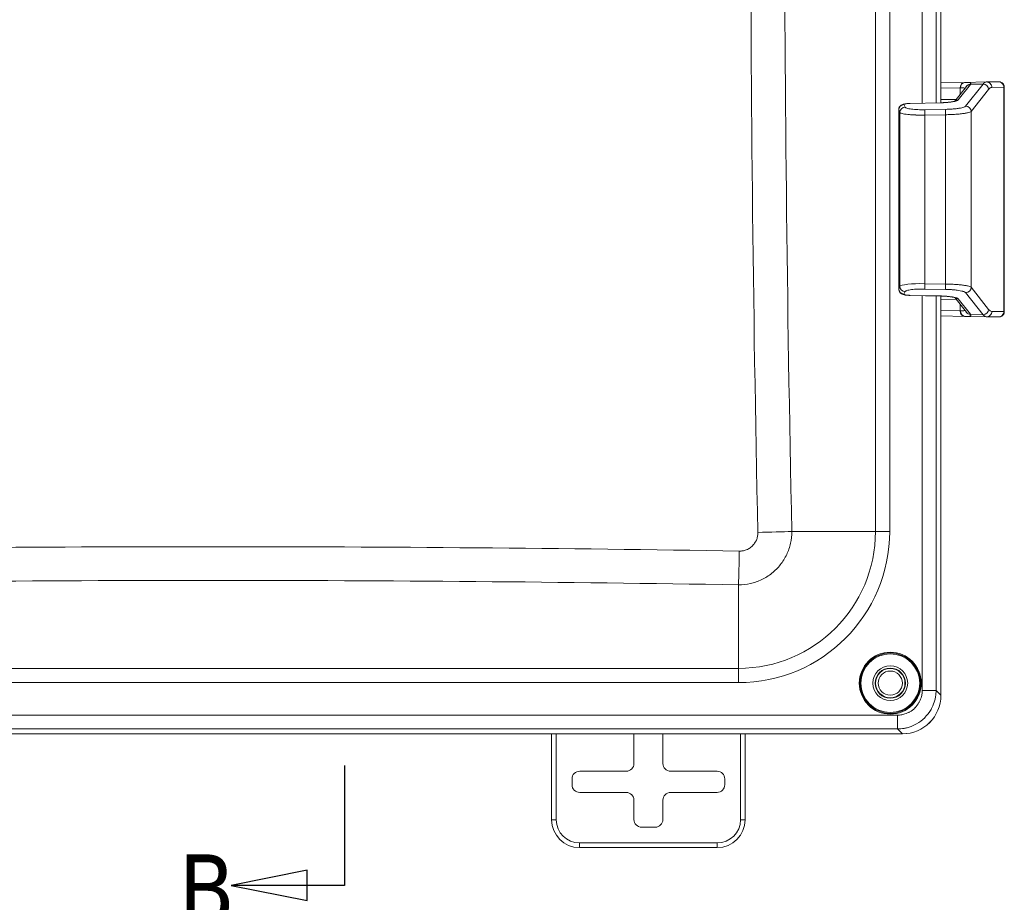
# Model space of a CAD drawing. Header units: inches. Extents: x 0.3 to 84.8, y 1.5 to 53.5.
# Tile 36 of 107: x 32.4 to 38.8, y 19.6 to 25.3. Entities that reach past the tile are written whole.
import ezdxf

# ---------------------------------------------------------------- set-up
doc = ezdxf.new("R2010")
doc.units = ezdxf.units.IN
doc.header["$LTSCALE"] = 2.5
doc.header["$MEASUREMENT"] = 0
doc.linetypes.add('DOUBLE_DASH_CHAIN', pattern=[1.2403, 0.6614, -0.0827, 0.1654, -0.0827, 0.1654, -0.0827])
for name, color, linetype, lineweight in [('Section Line (ANSI)', 7, 'DOUBLE_DASH_CHAIN', 25), ('Visible (ANSI)', 7, 'Continuous', 18), ('Visible Narrow (ANSI)', 7, 'Continuous', 5)]:
    doc.layers.add(name, color=color, linetype=linetype, lineweight=lineweight)
doc.styles.add('Label Text (ANSI)', font='tahoma.ttf')

# ---------------------------------------------------------------- blocks, each defined once
blk = doc.blocks.new('2dTransSection0')
at = {"layer": 'Section Line (ANSI)', "linetype": 'Continuous'}
for p, q in [((13.8149, 8.1798), (13.8148, 7.8701)), ((13.7183, 7.9095), (13.5214, 7.8702)), ((13.7182, 7.8307), (13.7183, 7.9095)), ((13.7182, 7.8701), (13.5214, 7.8702)), ((13.5214, 7.8702), (13.7182, 7.8307)), ((13.8148, 7.8701), (13.7182, 7.8701))]:
    blk.add_line(p, q, dxfattribs=at)
at = {"layer": 'Section Line (ANSI)', "linetype": 'Continuous', "flags": 128}
blk.add_lwpolyline([(13.7183, 7.9095), (13.5214, 7.8702), (13.7182, 7.8307), (13.7183, 7.9095)], dxfattribs=at)
at = {"layer": 'Section Line (ANSI)'}
blk.add_solid([(13.7183, 7.9095), (13.5214, 7.8702), (13.7182, 7.8307), (13.7183, 7.9095)], dxfattribs=at)
at = {"layer": 'Section Line (ANSI)', "insert": (13.3859, 7.7701), "char_height": 0.18, "attachment_point": 7, "style": 'Label Text (ANSI)'}
blk.add_mtext('B', dxfattribs=at)

msp = doc.modelspace()

# ---------------------------------------------------------------- linework, layer by layer
at = {"layer": 'Visible (ANSI)'}
for p, q in [((38.3895, 25.7055), (38.3895, 24.7312)), ((38.3897, 24.7312), (38.3897, 25.7058)), ((38.5426, 24.8628), (38.3897, 24.86)), ((38.4787, 24.7414), (38.5538, 24.8362)), ((38.546, 24.8628), (38.5462, 24.8628)), ((38.5462, 24.8628), (38.6826, 24.8652)), ((38.5462, 24.8628), (38.5462, 24.8628)), ((38.7611, 24.8664), (38.6827, 24.8652)), ((38.7989, 24.6976), (38.7989, 24.8314)), ((38.1165, 23.5288), (38.1165, 24.6848)), ((38.1907, 24.7271), (38.3876, 24.7312)), ((38.7989, 24.6772), (38.7989, 23.5364)), ((38.3876, 23.4824), (38.1907, 23.4865)), ((38.3895, 23.4824), (38.3895, 20.9034)), ((38.3897, 20.9034), (38.3897, 23.4824)), ((38.5538, 23.3775), (38.4787, 23.4722)), ((38.7989, 23.3822), (38.7989, 23.5161)), ((38.3897, 23.3536), (38.5426, 23.3509)), ((38.5462, 23.3508), (38.546, 23.3508)), ((38.5462, 23.3508), (38.5462, 23.3508)), ((38.5462, 23.3508), (38.6826, 23.3484)), ((38.6827, 23.3484), (38.7611, 23.3472)), ((29.2338, 20.6543), (38.1407, 20.6543)), ((38.1404, 20.6543), (29.234, 20.6543)), ((35.8747, 20.0993), (35.8747, 20.6543)), ((36.4063, 20.6543), (36.4063, 20.4628)), ((36.5932, 20.4628), (36.5932, 20.6543)), ((37.1247, 20.6543), (37.1247, 20.0993)), ((36.0063, 20.3628), (36.0063, 20.3258)), ((36.3563, 20.4128), (36.0563, 20.4128)), ((36.9432, 20.4128), (36.6432, 20.4128)), ((36.9932, 20.3258), (36.9932, 20.3628)), ((36.0563, 20.2759), (36.3563, 20.2759)), ((36.6432, 20.2759), (36.9432, 20.2759)), ((36.4063, 20.2259), (36.4063, 20.1008)), ((36.5932, 20.1008), (36.5932, 20.2259)), ((36.4563, 20.0509), (36.5432, 20.0509)), ((36.9447, 19.9193), (36.0547, 19.9193))]:
    msp.add_line(p, q, dxfattribs=at)
for centre, radius in [((38.0622, 20.9816), 0.195), ((38.0622, 20.9816), 0.1125), ((38.0622, 20.9816), 0.0975), ((38.0622, 20.9818), 0.095), ((38.0622, 20.9818), 0.0781)]:
    msp.add_circle(centre, radius, dxfattribs=at)
for centre, start, end in [((36.0547, 20.0993), 180, 270), ((36.9447, 20.0993), 270, 0)]:
    msp.add_arc(centre, 0.18, start, end, dxfattribs=at)
for centre, major_axis, ratio, start_param, end_param in [((38.327, 24.859), (0.2557, 0.0045), 0.00029, 5.715301, 5.740518), ((38.5466, 24.8278), (-0.0006, 0.035), 0.856268, 6.283082, 6.283145), ((38.6829, 23.8448), (0, 1.0204), 0.125964, 0.001901, 0.002192), ((38.6833, 24.8302), (-0.0005, 0.035), 0.991533, 0, 0.002253), ((38.327, 23.3546), (-0.2557, 0.0045), 0.000291, 3.684258, 3.709475), ((38.5466, 23.3858), (-0.0006, -0.035), 0.856268, 0.000008, 0.000072), ((38.6829, 24.3689), (0, -1.0204), 0.125964, 6.280993, 6.281284), ((38.6833, 23.3834), (-0.0005, -0.035), 0.991533, 6.280933, 6.283185), ((38.1385, 20.9053), (0.1781, -0.1781), 0.992433, 5.501585, 7.064785), ((38.1388, 20.9053), (0.1781, -0.1781), 0.992433, 5.501585, 7.064785), ((36.3563, 20.4628), (0.0354, -0.0354), 0.999695, 5.497939, 7.068431), ((36.6432, 20.4628), (-0.0354, -0.0354), 0.999695, 5.497939, 7.068431), ((36.0563, 20.3628), (-0.0354, 0.0354), 0.999695, 5.497939, 7.068431), ((36.9432, 20.3628), (0.0354, 0.0354), 0.999695, 5.497939, 7.068431), ((36.0563, 20.3259), (-0.0354, -0.0354), 0.999695, 5.497939, 7.068431), ((36.9432, 20.3259), (0.0354, -0.0354), 0.999695, 5.497939, 7.068431), ((36.3563, 20.2258), (0.0354, 0.0354), 0.999695, 5.497939, 7.068431), ((36.6432, 20.2258), (-0.0354, 0.0354), 0.999695, 5.497939, 7.068431), ((36.4563, 20.1009), (-0.0354, -0.0354), 0.999695, 5.497939, 7.068431), ((36.5432, 20.1009), (0.0354, -0.0354), 0.999695, 5.497939, 7.068431)]:
    msp.add_ellipse(centre, major_axis=major_axis, ratio=ratio, start_param=start_param, end_param=end_param, dxfattribs=at)
for points, knots in [([(38.7611, 24.8664), (38.7619, 24.8664), (38.7626, 24.8664), (38.7633, 24.8664), (38.7634, 24.8664), (38.7638, 24.8664), (38.7639, 24.8664), (38.7643, 24.8664), (38.7645, 24.8664), (38.7649, 24.8664), (38.765, 24.8664), (38.7655, 24.8664), (38.7659, 24.8664), (38.7677, 24.8663), (38.7693, 24.8661), (38.7723, 24.8654), (38.7738, 24.865), (38.7787, 24.8634), (38.782, 24.8616), (38.7879, 24.8572), (38.7905, 24.8545), (38.7948, 24.8484), (38.7964, 24.845), (38.7984, 24.8382), (38.7989, 24.8348), (38.7989, 24.8314)], [0, 0, 0, 0, 0.0516835, 0.0516835, 0.0747874, 0.0747874, 0.0834651, 0.0834651, 0.0874275, 0.0874275, 0.088894, 0.088894, 0.0918651, 0.0918651, 0.1037655, 0.1037655, 0.1154432, 0.1154432, 0.1431125, 0.1431125, 0.1714113, 0.1714113, 0.1997381, 0.1997381, 0.22532, 0.22532, 0.22532, 0.22532]), ([(38.1165, 24.6848), (38.1165, 24.6888), (38.1172, 24.6928), (38.1197, 24.7002), (38.1216, 24.7037), (38.1262, 24.7098), (38.129, 24.7125), (38.1347, 24.7167), (38.1377, 24.7183), (38.1439, 24.7209), (38.1471, 24.7219), (38.1564, 24.7242), (38.1632, 24.7252), (38.177, 24.7266), (38.1839, 24.727), (38.1907, 24.7271)], [0, 0, 0, 0, 0.0306332, 0.0306332, 0.0607508, 0.0607508, 0.0910452, 0.0910452, 0.1205821, 0.1205821, 0.154073, 0.154073, 0.2156616, 0.2156616, 0.2678153, 0.2678153, 0.2678153, 0.2678153]), ([(38.3876, 24.7312), (38.3988, 24.7314), (38.41, 24.7319), (38.4308, 24.7334), (38.4407, 24.7344), (38.4577, 24.7367), (38.4652, 24.738), (38.4734, 24.7399), (38.4756, 24.7405), (38.4789, 24.7414), (38.48, 24.7418), (38.4813, 24.7423), (38.4816, 24.7424), (38.4816, 24.7424)], [0, 0, 0, 0, 0.0846797, 0.0846797, 0.1677154, 0.1677154, 0.2488706, 0.2488706, 0.2853429, 0.2853429, 0.3161139, 0.3161139, 0.3387524, 0.3387524, 0.3387524, 0.3387524]), ([(38.1907, 23.4865), (38.1852, 23.4866), (38.1796, 23.4869), (38.1691, 23.4878), (38.164, 23.4883), (38.1542, 23.49), (38.1494, 23.491), (38.1415, 23.4937), (38.1382, 23.4951), (38.1329, 23.4983), (38.1308, 23.4997), (38.1261, 23.5039), (38.1236, 23.5069), (38.1197, 23.5135), (38.1182, 23.5172), (38.1168, 23.5235), (38.1165, 23.5262), (38.1165, 23.5288)], [0, 0, 0, 0, 0.0423013, 0.0423013, 0.0845881, 0.0845881, 0.1334664, 0.1334664, 0.1666145, 0.1666145, 0.1875467, 0.1875467, 0.2178544, 0.2178544, 0.2476785, 0.2476785, 0.2681515, 0.2681515, 0.2681515, 0.2681515]), ([(38.4816, 23.4712), (38.4816, 23.4712), (38.4814, 23.4713), (38.4808, 23.4715), (38.4797, 23.4719), (38.4764, 23.473), (38.4736, 23.4737), (38.466, 23.4754), (38.4607, 23.4764), (38.4477, 23.4783), (38.4395, 23.4793), (38.4214, 23.481), (38.411, 23.4816), (38.3963, 23.4822), (38.392, 23.4824), (38.3876, 23.4824)], [0.0641646, 0.0641646, 0.0641646, 0.0641646, 0.0777132, 0.0777132, 0.1106559, 0.1106559, 0.156513, 0.156513, 0.21705, 0.21705, 0.2901323, 0.2901323, 0.3702112, 0.3702112, 0.4032292, 0.4032292, 0.4032292, 0.4032292]), ([(38.7989, 23.3822), (38.7989, 23.3784), (38.7983, 23.3746), (38.7959, 23.3675), (38.7941, 23.3641), (38.7897, 23.3582), (38.7869, 23.3556), (38.7808, 23.3513), (38.7774, 23.3497), (38.772, 23.3481), (38.7702, 23.3477), (38.7677, 23.3474), (38.7669, 23.3473), (38.766, 23.3473), (38.7657, 23.3472), (38.7653, 23.3472), (38.7652, 23.3472), (38.7648, 23.3472), (38.7647, 23.3472), (38.7644, 23.3472), (38.7643, 23.3472), (38.7641, 23.3472), (38.764, 23.3472), (38.7638, 23.3472), (38.7637, 23.3472), (38.7634, 23.3472), (38.7632, 23.3472), (38.7625, 23.3472), (38.7619, 23.3472), (38.7611, 23.3472)], [0, 0, 0, 0, 0.0287608, 0.0287608, 0.0570723, 0.0570723, 0.0853997, 0.0853997, 0.1137254, 0.1137254, 0.1277067, 0.1277067, 0.1334782, 0.1334782, 0.1354224, 0.1354224, 0.1369378, 0.1369378, 0.1390515, 0.1390515, 0.1411818, 0.1411818, 0.1446876, 0.1446876, 0.1527012, 0.1527012, 0.1767097, 0.1767097, 0.2253251, 0.2253251, 0.2253251, 0.2253251])]:
    msp.add_open_spline(points, degree=3, knots=knots, dxfattribs=at)
for points in [[(38.7989, 24.6976), (38.7989, 24.6975), (38.7989, 24.6975), (38.7989, 24.6974)], [(38.7989, 24.6974), (38.7989, 24.6909), (38.7989, 24.684), (38.7989, 24.6772)], [(38.7989, 23.5364), (38.7989, 23.5296), (38.7989, 23.5227), (38.7989, 23.5162)], [(38.7989, 23.5162), (38.7989, 23.5162), (38.7989, 23.5161), (38.7989, 23.5161)]]:
    msp.add_open_spline(points, degree=3, dxfattribs=at)
at = {"layer": 'Visible Narrow (ANSI)'}
for p, q in [((37.9667, 21.9621), (37.9667, 30.7511)), ((38.0586, 21.9621), (38.0586, 30.7511)), ((38.2685, 27.9849), (38.2685, 24.7287)), ((38.3582, 27.983), (38.3582, 24.7306)), ((38.5137, 24.8278), (38.3897, 24.8255)), ((38.5016, 24.7493), (38.5805, 24.849)), ((38.5137, 24.8278), (38.5137, 24.7856)), ((38.6621, 24.8518), (38.5493, 24.7093)), ((38.5815, 24.8504), (38.6621, 24.8518)), ((38.6975, 24.8172), (38.5847, 24.6748)), ((38.7963, 24.8314), (38.718, 24.8302)), ((38.7963, 23.3822), (38.7963, 24.8314)), ((38.4866, 24.7514), (38.3897, 24.7531)), ((38.1167, 23.5293), (38.1167, 24.6844)), ((38.1237, 24.6684), (38.1167, 24.6844)), ((38.1579, 24.703), (38.1509, 24.7189)), ((38.1908, 24.7267), (38.3877, 24.7307)), ((38.4182, 24.6883), (38.2854, 24.6859)), ((38.1237, 23.5452), (38.1237, 24.6684)), ((38.4183, 24.6537), (38.2855, 24.6514)), ((38.2855, 23.5623), (38.2855, 24.6514)), ((38.4183, 23.5599), (38.4183, 24.6537)), ((38.5847, 23.5388), (38.5847, 24.6748)), ((38.7989, 24.6772), (38.7989, 24.6772)), ((38.7989, 24.6772), (38.7989, 23.5364)), ((38.1167, 23.5293), (38.1237, 23.5452)), ((38.2855, 23.5623), (38.4183, 23.5599)), ((38.5847, 23.5388), (38.6975, 23.3964)), ((38.1509, 23.4947), (38.1579, 23.5107)), ((38.3877, 23.4829), (38.1908, 23.4869)), ((38.2685, 23.4849), (38.2685, 20.9347)), ((38.2854, 23.5277), (38.4182, 23.5254)), ((38.3582, 23.483), (38.3582, 20.9347)), ((38.5493, 23.5043), (38.6621, 23.3619)), ((38.3897, 23.4605), (38.4866, 23.4623)), ((38.5805, 23.3647), (38.5016, 23.4643)), ((38.5137, 23.4281), (38.5137, 23.3859)), ((38.3897, 23.3881), (38.5137, 23.3859)), ((38.6621, 23.3619), (38.5815, 23.3633)), ((38.718, 23.3834), (38.7963, 23.3822)), ((37.9667, 21.9621), (37.4264, 21.9621)), ((38.0586, 21.9621), (37.9667, 21.9621)), ((37.0817, 21.0772), (37.0817, 21.6168)), ((30.2927, 21.0772), (37.0817, 21.0772)), ((37.0817, 20.9852), (37.0817, 21.0772)), ((30.2927, 20.9852), (37.0817, 20.9852)), ((38.2685, 20.9347), (38.3582, 20.9347)), ((38.3582, 20.9347), (38.3895, 20.9034)), ((38.1091, 20.7753), (29.2653, 20.7753)), ((38.1091, 20.7753), (38.1091, 20.6856)), ((38.1091, 20.6856), (29.2653, 20.6856)), ((38.1091, 20.6856), (38.1404, 20.6543)), ((35.9047, 20.0993), (35.9047, 20.6543)), ((37.0947, 20.6543), (37.0947, 20.0993)), ((35.9047, 20.0993), (35.8747, 20.0993)), ((37.0947, 20.0993), (37.1247, 20.0993)), ((36.0547, 19.9493), (36.0547, 19.9193)), ((36.9447, 19.9493), (36.0547, 19.9493)), ((36.9447, 19.9493), (36.9447, 19.9193))]:
    msp.add_line(p, q, dxfattribs=at)
for radius in [0.2, 0.19]:
    msp.add_circle((38.0622, 20.9816), radius, dxfattribs=at)
for centre, radius, start, end in [((37.0817, 21.9621), 0.9768, 270, 0), ((37.0817, 21.9621), 0.8849, 270, 0), ((36.0547, 20.0993), 0.15, 180, 270), ((36.9447, 20.0993), 0.15, 270, 0)]:
    msp.add_arc(centre, radius, start, end, dxfattribs=at)
for centre, major_axis, ratio, start_param, end_param in [((139.6844, 26.3566), (0, -144.9919), 0.707107, 4.682029, 4.742749), ((139.7476, 26.3566), (0, -144.7708), 0.707107, 4.682029, 4.742749), ((38.5432, 24.8278), (-0.0006, 0.035), 0.842979, 0, 1.555699), ((38.3562, 24.8246), (-0.1918, -0.0039), 0.00035, 2.534621, 2.561999), ((38.5466, 24.8278), (-0.0006, 0.035), 0.856268, 0, 1.555438), ((38.5822, 24.8158), (-0.0301, 0.0178), 0.982223, 5.257539, 6.224045), ((38.5812, 24.8144), (-0.0274, 0.0217), 0.978476, 5.392025, 6.283185), ((38.3199, 24.8492), (0.2628, 0.0054), 0.160506, 6.151401, 6.184403), ((38.6829, 23.8448), (0, 1.0204), 0.125964, 0.002192, 0.162469), ((38.6628, 24.8172), (-0.0274, 0.0217), 0.978476, 3.822094, 5.392025), ((38.6833, 24.8302), (-0.0005, 0.035), 0.991533, 4.6973, 6.283185), ((38.7182, 23.8443), (0, 0.9859), 0.129837, 0.001971, 0.162468), ((38.7616, 24.8314), (-0.0005, 0.035), 0.991533, 4.6973, 6.283185), ((38.4864, 24.8266), (-0.3125, -0.0048), 0.00026, 3.141589, 3.271794), ((38.5023, 24.7148), (-0.0274, 0.0217), 0.978476, 5.392025, 6.061965), ((38.1516, 24.6844), (0.0321, 0.014), 0.984863, 1.183666, 2.723034), ((38.1586, 24.6684), (0.0321, 0.014), 0.984863, 1.183652, 2.723041), ((38.1915, 24.6922), (-0.0007, 0.035), 0.000695, 6.121982, 6.283176), ((38.2861, 24.6514), (-0.0006, 0.035), 0.016755, 0.161235, 1.570501), ((38.3884, 24.6962), (-0.0007, 0.035), 0.000694, 6.122009, 6.283154), ((38.4189, 24.6537), (-0.0006, 0.035), 0.016755, 0.161226, 1.5705), ((38.55, 24.6748), (-0.0274, 0.0217), 0.978476, 3.822095, 5.392014), ((38.2883, 23.5411), (-0.165, 0.0027), 0.128113, 4.731244, 6.214772), ((38.1586, 23.5452), (0.0321, -0.014), 0.984863, 3.560145, 5.099524), ((38.2861, 23.5623), (-0.0006, -0.035), 0.016755, 4.712685, 6.121959), ((38.4189, 23.5599), (-0.0006, -0.035), 0.016755, 4.712683, 6.121945), ((38.55, 23.5388), (-0.0274, -0.0217), 0.978476, 0.89116, 2.461091), ((38.7639, 23.5364), (0.035, 0), 0.00001, 6.273449, 6.283093), ((38.1516, 23.5293), (0.0321, -0.014), 0.984863, 3.560145, 5.099533), ((38.1915, 23.5215), (-0.0007, -0.035), 0.000694, 0.000002, 0.161197), ((38.3884, 23.5174), (-0.0007, -0.035), 0.000695, 0.000005, 0.161208), ((38.5023, 23.4988), (-0.0274, -0.0217), 0.978476, 0.221348, 0.891188), ((38.5432, 23.3859), (-0.0006, -0.035), 0.842979, 4.727486, 6.283185), ((38.3562, 23.389), (0.1918, -0.0039), 0.00035, 0.579595, 0.606973), ((38.5466, 23.3858), (-0.0006, -0.035), 0.856268, 4.727749, 6.283195), ((38.5822, 23.3978), (-0.0301, -0.0178), 0.982223, 0.059199, 1.025629), ((38.5812, 23.3992), (-0.0274, -0.0217), 0.978476, 0, 0.89116), ((38.3199, 23.3644), (0.2627, -0.0054), 0.160505, 0.098783, 0.131784), ((38.6628, 23.3964), (-0.0274, -0.0217), 0.978476, 0.89116, 2.461091), ((38.6829, 24.3689), (0, -1.0204), 0.125964, 6.120716, 6.280993), ((38.6833, 23.3834), (-0.0005, -0.035), 0.991533, 0, 1.585885), ((38.7182, 24.3693), (0, -0.9859), 0.129837, 6.120717, 6.281215), ((38.7616, 23.3822), (-0.0005, -0.035), 0.991533, 0.000008, 1.585885), ((37.2016, 21.9621), (-0.3179, -0.0068), 0.021464, 1.587221, 2.355967), ((33.6872, -80.1414), (-144.2561, 0), 0.707107, 4.68882, 4.735958), ((37.0817, 21.8417), (0.0053, 0.318), 0.016664, 3.92713, 4.69098), ((33.6872, -80.2038), (-144.0361, 0), 0.707107, 4.68882, 4.735958)]:
    msp.add_ellipse(centre, major_axis=major_axis, ratio=ratio, start_param=start_param, end_param=end_param, dxfattribs=at)
for points, knots in [([(38.5447, 24.8247), (38.5442, 24.825), (38.5436, 24.8252), (38.5403, 24.8264), (38.5367, 24.8271), (38.5279, 24.8279), (38.5227, 24.8279), (38.5167, 24.8278)], [0.4368971, 0.4368971, 0.4368971, 0.4368971, 0.5, 0.5, 0.75, 0.75, 1, 1, 1, 1]), ([(38.5815, 24.8504), (38.5827, 24.8525), (38.583, 24.8544), (38.5823, 24.8561), (38.5823, 24.8562), (38.5814, 24.858), (38.5794, 24.8593), (38.5764, 24.8603), (38.5764, 24.8604), (38.5733, 24.8614), (38.5692, 24.8621), (38.5639, 24.8625), (38.5636, 24.8625), (38.5584, 24.8628), (38.5527, 24.8629), (38.5462, 24.8628)], [0, 0, 0, 0, 0.2296129, 0.2296129, 0.25, 0.25, 0.4972341, 0.4972341, 0.5, 0.5, 0.75, 0.75, 0.7648042, 0.7648042, 0.9979508, 0.9979508, 0.9979508, 0.9979508]), ([(38.1509, 24.7189), (38.1507, 24.7193), (38.1508, 24.7198), (38.1511, 24.7202), (38.1511, 24.7203), (38.1512, 24.7203), (38.1513, 24.7204), (38.1518, 24.7209), (38.1525, 24.7214), (38.1535, 24.7218), (38.1537, 24.7219), (38.1538, 24.7219), (38.1539, 24.722), (38.1551, 24.7224), (38.1566, 24.7229), (38.1583, 24.7233), (38.1602, 24.7238), (38.1625, 24.7242), (38.1649, 24.7246), (38.1673, 24.725), (38.1699, 24.7253), (38.1727, 24.7256), (38.173, 24.7257), (38.1733, 24.7257), (38.1736, 24.7257), (38.1762, 24.726), (38.1788, 24.7262), (38.1815, 24.7263), (38.182, 24.7264), (38.1826, 24.7264), (38.1831, 24.7264), (38.1856, 24.7265), (38.1882, 24.7266), (38.1908, 24.7267)], [0, 0, 0, 0, 0.1174113, 0.1174113, 0.1174113, 0.1428572, 0.1428572, 0.1428572, 0.2707466, 0.2707466, 0.2707466, 0.2857143, 0.2857143, 0.2857143, 0.423768, 0.423768, 0.423768, 0.5714286, 0.5714286, 0.5714286, 0.7142857, 0.7142857, 0.7142857, 0.7298272, 0.7298272, 0.7298272, 0.8571429, 0.8571429, 0.8571429, 0.8830933, 0.8830933, 0.8830933, 1, 1, 1, 1]), ([(38.2854, 24.6859), (38.2785, 24.6858), (38.2717, 24.6858), (38.2648, 24.6858), (38.264, 24.6858), (38.2631, 24.6858), (38.2622, 24.6858), (38.2551, 24.6859), (38.248, 24.6861), (38.2411, 24.6864), (38.2405, 24.6864), (38.24, 24.6864), (38.2394, 24.6865), (38.2322, 24.6868), (38.2253, 24.6872), (38.2187, 24.6878), (38.2184, 24.6878), (38.2182, 24.6878), (38.2179, 24.6878), (38.2111, 24.6884), (38.2046, 24.6891), (38.1987, 24.6898), (38.1928, 24.6906), (38.1874, 24.6915), (38.1826, 24.6925), (38.1824, 24.6925), (38.1822, 24.6926), (38.182, 24.6926), (38.1775, 24.6935), (38.1735, 24.6945), (38.1702, 24.6956), (38.1699, 24.6957), (38.1696, 24.6958), (38.1694, 24.6959), (38.1663, 24.6969), (38.1637, 24.698), (38.1618, 24.6991), (38.1616, 24.6993), (38.1614, 24.6994), (38.1611, 24.6996), (38.1595, 24.7007), (38.1584, 24.7018), (38.1579, 24.703)], [0, 0, 0, 0, 0.110921, 0.110921, 0.110921, 0.125, 0.125, 0.125, 0.240783, 0.240783, 0.240783, 0.25, 0.25, 0.25, 0.370537, 0.370537, 0.370537, 0.375, 0.375, 0.375, 0.5, 0.5, 0.5, 0.625, 0.625, 0.625, 0.630058, 0.630058, 0.630058, 0.75, 0.75, 0.75, 0.759816, 0.759816, 0.759816, 0.875, 0.875, 0.875, 0.889668, 0.889668, 0.889668, 1, 1, 1, 1]), ([(38.5493, 24.7093), (38.5482, 24.708), (38.5464, 24.7066), (38.5438, 24.7053), (38.5435, 24.7052), (38.5433, 24.705), (38.543, 24.7049), (38.5401, 24.7035), (38.5364, 24.7022), (38.532, 24.7009), (38.5318, 24.7008), (38.5316, 24.7008), (38.5313, 24.7007), (38.5266, 24.6993), (38.5212, 24.6981), (38.515, 24.6969), (38.5088, 24.6957), (38.5018, 24.6946), (38.4943, 24.6936), (38.4941, 24.6935), (38.4939, 24.6935), (38.4937, 24.6935), (38.4864, 24.6925), (38.4786, 24.6917), (38.4705, 24.691), (38.47, 24.6909), (38.4694, 24.6909), (38.4689, 24.6908), (38.4611, 24.6901), (38.4529, 24.6896), (38.4448, 24.6892), (38.4439, 24.6891), (38.4429, 24.6891), (38.442, 24.689), (38.4342, 24.6887), (38.4263, 24.6884), (38.4182, 24.6883)], [0, 0, 0, 0, 0.130193, 0.130193, 0.130193, 0.142857, 0.142857, 0.142857, 0.278594, 0.278594, 0.278594, 0.285714, 0.285714, 0.285714, 0.426899, 0.426899, 0.426899, 0.571429, 0.571429, 0.571429, 0.575208, 0.575208, 0.575208, 0.714286, 0.714286, 0.714286, 0.723511, 0.723511, 0.723511, 0.857143, 0.857143, 0.857143, 0.871937, 0.871937, 0.871937, 1, 1, 1, 1]), ([(38.7989, 24.6974), (38.7989, 24.6964), (38.7989, 24.6953), (38.7989, 24.6914), (38.7989, 24.6884), (38.7989, 24.6827), (38.7989, 24.68), (38.7989, 24.6772)], [0.8017612, 0.8017612, 0.8017612, 0.8017612, 0.8333335, 0.8333335, 0.9197563, 0.9197563, 1, 1, 1, 1]), ([(38.2855, 24.6514), (38.2768, 24.6513), (38.2681, 24.6512), (38.2583, 24.6513), (38.2572, 24.6513), (38.247, 24.6514), (38.238, 24.6516), (38.2286, 24.6519), (38.2278, 24.6519), (38.218, 24.6523), (38.2092, 24.6527), (38.2005, 24.6532), (38.2002, 24.6533), (38.1912, 24.6538), (38.183, 24.6545), (38.168, 24.6561), (38.1612, 24.657), (38.1548, 24.658), (38.1546, 24.658), (38.1486, 24.659), (38.1435, 24.66), (38.1389, 24.6612), (38.1386, 24.6612), (38.1343, 24.6624), (38.1311, 24.6635), (38.1284, 24.6647), (38.1281, 24.6649), (38.1257, 24.6661), (38.1243, 24.6673), (38.1237, 24.6684)], [0, 0, 0, 0, 0.1107836, 0.1107836, 0.125, 0.125, 0.2406334, 0.2406334, 0.25, 0.25, 0.3704665, 0.3704665, 0.375, 0.375, 0.5, 0.5, 0.625, 0.625, 0.6301363, 0.6301363, 0.75, 0.75, 0.7599749, 0.7599749, 0.875, 0.875, 0.8898125, 0.8898125, 1, 1, 1, 1]), ([(38.5847, 24.6748), (38.5832, 24.6733), (38.5778, 24.6703), (38.5629, 24.6661), (38.5418, 24.6622), (38.5155, 24.6589), (38.4852, 24.6563), (38.4523, 24.6545), (38.4296, 24.6539), (38.4183, 24.6537)], [0, 0, 0, 0, 0.1428571, 0.2857143, 0.4285714, 0.5714286, 0.7142857, 0.8571429, 1, 1, 1, 1]), ([(38.7989, 23.5364), (38.7989, 23.5306), (38.7989, 23.525), (38.7989, 23.5183), (38.7989, 23.5173), (38.7989, 23.5162)], [0, 0, 0, 0, 0.1666667, 0.1666667, 0.1982336, 0.1982336, 0.1982336, 0.1982336]), ([(38.1908, 23.4869), (38.1882, 23.487), (38.1856, 23.4871), (38.1831, 23.4872), (38.1826, 23.4872), (38.182, 23.4873), (38.1815, 23.4873), (38.1788, 23.4875), (38.1762, 23.4877), (38.1736, 23.4879), (38.1733, 23.4879), (38.173, 23.488), (38.1727, 23.488), (38.17, 23.4883), (38.1675, 23.4886), (38.1652, 23.489), (38.1627, 23.4894), (38.1605, 23.4898), (38.1585, 23.4903), (38.1567, 23.4907), (38.1551, 23.4912), (38.1539, 23.4917), (38.1538, 23.4917), (38.1537, 23.4918), (38.1535, 23.4918), (38.1525, 23.4923), (38.1518, 23.4927), (38.1513, 23.4932), (38.1512, 23.4933), (38.1511, 23.4934), (38.1511, 23.4935), (38.1508, 23.4939), (38.1507, 23.4943), (38.1509, 23.4947)], [0.0000002, 0.0000002, 0.0000002, 0.0000002, 0.1169068, 0.1169068, 0.1169068, 0.1428573, 0.1428573, 0.1428573, 0.2701729, 0.2701729, 0.2701729, 0.2857144, 0.2857144, 0.2857144, 0.4232083, 0.4232083, 0.4232083, 0.5714286, 0.5714286, 0.5714286, 0.7142858, 0.7142858, 0.7142858, 0.7292535, 0.7292535, 0.7292535, 0.8571429, 0.8571429, 0.8571429, 0.8825888, 0.8825888, 0.8825888, 1, 1, 1, 1]), ([(38.1579, 23.5107), (38.1584, 23.5118), (38.1595, 23.513), (38.1611, 23.5141), (38.1614, 23.5142), (38.1616, 23.5143), (38.1618, 23.5145), (38.1637, 23.5156), (38.1663, 23.5167), (38.1694, 23.5178), (38.1696, 23.5178), (38.1699, 23.5179), (38.1702, 23.518), (38.1735, 23.5191), (38.1775, 23.5201), (38.182, 23.521), (38.1822, 23.5211), (38.1824, 23.5211), (38.1826, 23.5212), (38.1874, 23.5221), (38.1928, 23.523), (38.1987, 23.5238), (38.2046, 23.5246), (38.2111, 23.5252), (38.2179, 23.5258), (38.2182, 23.5258), (38.2184, 23.5259), (38.2187, 23.5259), (38.2253, 23.5264), (38.2322, 23.5268), (38.2394, 23.5272), (38.24, 23.5272), (38.2405, 23.5272), (38.2411, 23.5272), (38.248, 23.5275), (38.2551, 23.5277), (38.2622, 23.5278), (38.2631, 23.5278), (38.264, 23.5278), (38.2648, 23.5278), (38.2717, 23.5279), (38.2785, 23.5278), (38.2854, 23.5277)], [0, 0, 0, 0, 0.110332, 0.110332, 0.110332, 0.125, 0.125, 0.125, 0.240184, 0.240184, 0.240184, 0.25, 0.25, 0.25, 0.369942, 0.369942, 0.369942, 0.375, 0.375, 0.375, 0.499706, 0.499706, 0.499706, 0.625, 0.625, 0.625, 0.629463, 0.629463, 0.629463, 0.75, 0.75, 0.75, 0.759217, 0.759217, 0.759217, 0.875, 0.875, 0.875, 0.889079, 0.889079, 0.889079, 1, 1, 1, 1]), ([(38.4182, 23.5254), (38.4263, 23.5252), (38.4342, 23.525), (38.442, 23.5246), (38.4429, 23.5245), (38.4439, 23.5245), (38.4448, 23.5245), (38.4529, 23.524), (38.4611, 23.5235), (38.4689, 23.5228), (38.4694, 23.5228), (38.47, 23.5227), (38.4705, 23.5227), (38.4786, 23.522), (38.4864, 23.5211), (38.4937, 23.5202), (38.4939, 23.5201), (38.4941, 23.5201), (38.4943, 23.5201), (38.5017, 23.5191), (38.5086, 23.518), (38.5148, 23.5168), (38.5211, 23.5156), (38.5266, 23.5143), (38.5313, 23.5129), (38.5316, 23.5129), (38.5318, 23.5128), (38.532, 23.5127), (38.5364, 23.5115), (38.5401, 23.5101), (38.543, 23.5087), (38.5433, 23.5086), (38.5435, 23.5085), (38.5438, 23.5083), (38.5464, 23.507), (38.5482, 23.5057), (38.5493, 23.5043)], [0, 0, 0, 0, 0.1280626, 0.1280626, 0.1280626, 0.1428571, 0.1428571, 0.1428571, 0.2764891, 0.2764891, 0.2764891, 0.2857143, 0.2857143, 0.2857143, 0.4247922, 0.4247922, 0.4247922, 0.4285714, 0.4285714, 0.4285714, 0.5714286, 0.5714286, 0.5714286, 0.7142857, 0.7142857, 0.7142857, 0.7214062, 0.7214062, 0.7214062, 0.8571429, 0.8571429, 0.8571429, 0.8698068, 0.8698068, 0.8698068, 1, 1, 1, 1]), ([(38.5167, 23.3858), (38.5227, 23.3857), (38.5279, 23.3858), (38.5367, 23.3865), (38.5403, 23.3872), (38.5436, 23.3884), (38.5442, 23.3887), (38.5447, 23.3889)], [0, 0, 0, 0, 0.25, 0.25, 0.5, 0.5, 0.5631029, 0.5631029, 0.5631029, 0.5631029]), ([(38.5462, 23.3508), (38.5527, 23.3507), (38.5584, 23.3508), (38.5636, 23.3511), (38.5639, 23.3512), (38.5692, 23.3516), (38.5733, 23.3523), (38.5764, 23.3533), (38.5764, 23.3533), (38.5794, 23.3543), (38.5814, 23.3556), (38.5823, 23.3574), (38.5823, 23.3575), (38.583, 23.3593), (38.5827, 23.3611), (38.5815, 23.3633)], [0.0020492, 0.0020492, 0.0020492, 0.0020492, 0.2351958, 0.2351958, 0.25, 0.25, 0.5, 0.5, 0.5027659, 0.5027659, 0.75, 0.75, 0.7703871, 0.7703871, 1, 1, 1, 1]), ([(37.4264, 21.9621), (37.4266, 21.9362), (37.4211, 21.8845), (37.3957, 21.8107), (37.3543, 21.7445), (37.2992, 21.6893), (37.2331, 21.6478), (37.1593, 21.6222), (37.1076, 21.6167), (37.0817, 21.6168)], [0, 0, 0, 0, 0.1428571, 0.2857143, 0.4285714, 0.5714286, 0.7142857, 0.8571429, 1, 1, 1, 1]), ([(37.2069, 21.9554), (37.2071, 21.9479), (37.2065, 21.9406), (37.2053, 21.9333), (37.2051, 21.9317), (37.2048, 21.9302), (37.2044, 21.9286), (37.2028, 21.9208), (37.2003, 21.913), (37.1971, 21.9056), (37.1967, 21.9047), (37.1963, 21.9038), (37.1959, 21.9029), (37.1922, 21.895), (37.1877, 21.8876), (37.1824, 21.8807), (37.1821, 21.8804), (37.1819, 21.8801), (37.1816, 21.8798), (37.176, 21.8727), (37.1696, 21.8662), (37.1625, 21.8605), (37.1623, 21.8604), (37.1622, 21.8603), (37.162, 21.8601), (37.155, 21.8546), (37.1475, 21.8499), (37.1395, 21.8461), (37.1387, 21.8458), (37.138, 21.8455), (37.1372, 21.8451), (37.1297, 21.8417), (37.1218, 21.8392), (37.1138, 21.8374), (37.1124, 21.8371), (37.111, 21.8368), (37.1096, 21.8366), (37.1021, 21.8353), (37.0946, 21.8347), (37.0869, 21.8348)], [0, 0, 0, 0, 0.117283, 0.117283, 0.117283, 0.142857, 0.142857, 0.142857, 0.269977, 0.269977, 0.269977, 0.285714, 0.285714, 0.285714, 0.42238, 0.42238, 0.42238, 0.428571, 0.428571, 0.428571, 0.571429, 0.571429, 0.571429, 0.574787, 0.574787, 0.574787, 0.714286, 0.714286, 0.714286, 0.727188, 0.727188, 0.727188, 0.857143, 0.857143, 0.857143, 0.879838, 0.879838, 0.879838, 1, 1, 1, 1]), ([(38.3582, 20.9347), (38.3581, 20.9215), (38.3571, 20.9082), (38.3549, 20.8948), (38.3536, 20.8873), (38.352, 20.8798), (38.3501, 20.8723), (38.3457, 20.8555), (38.3395, 20.8387), (38.3314, 20.8227), (38.3295, 20.819), (38.3275, 20.8153), (38.3254, 20.8117), (38.3147, 20.7928), (38.3014, 20.7752), (38.2859, 20.7596), (38.2856, 20.7593), (38.2853, 20.759), (38.285, 20.7586), (38.2691, 20.7428), (38.2511, 20.7292), (38.2319, 20.7182), (38.229, 20.7166), (38.2262, 20.7151), (38.2233, 20.7136), (38.2066, 20.7049), (38.189, 20.6983), (38.1713, 20.6937), (38.1647, 20.692), (38.1581, 20.6905), (38.1515, 20.6894), (38.1373, 20.6869), (38.1231, 20.6857), (38.1091, 20.6857)], [0.0000001, 0.0000001, 0.0000001, 0.0000001, 0.1067604, 0.1067604, 0.1067604, 0.1666667, 0.1666667, 0.1666667, 0.3018149, 0.3018149, 0.3018149, 0.3333333, 0.3333333, 0.3333333, 0.4965039, 0.4965039, 0.4965039, 0.5, 0.5, 0.5, 0.6666667, 0.6666667, 0.6666667, 0.6911717, 0.6911717, 0.6911717, 0.8333333, 0.8333333, 0.8333333, 0.8861823, 0.8861823, 0.8861823, 1, 1, 1, 1]), ([(38.2685, 20.9347), (38.2685, 20.9261), (38.2679, 20.9176), (38.2665, 20.9091), (38.2657, 20.9044), (38.2647, 20.8997), (38.2635, 20.8949), (38.2607, 20.8841), (38.2567, 20.8733), (38.2515, 20.8629), (38.2503, 20.8606), (38.2491, 20.8582), (38.2478, 20.856), (38.2409, 20.8438), (38.2324, 20.8325), (38.2225, 20.8225), (38.2223, 20.8223), (38.2221, 20.8221), (38.2218, 20.8219), (38.2117, 20.8117), (38.2001, 20.8029), (38.1877, 20.7959), (38.1859, 20.7949), (38.1841, 20.794), (38.1823, 20.793), (38.1715, 20.7875), (38.1601, 20.7832), (38.1488, 20.7803), (38.1446, 20.7792), (38.1405, 20.7783), (38.1363, 20.7776), (38.1273, 20.7761), (38.1183, 20.7753), (38.1091, 20.7753)], [0, 0, 0, 0, 0.107069, 0.107069, 0.107069, 0.166667, 0.166667, 0.166667, 0.30263, 0.30263, 0.30263, 0.333333, 0.333333, 0.333333, 0.496566, 0.496566, 0.496566, 0.5, 0.5, 0.5, 0.666667, 0.666667, 0.666667, 0.690402, 0.690402, 0.690402, 0.833333, 0.833333, 0.833333, 0.88575, 0.88575, 0.88575, 1, 1, 1, 1])]:
    msp.add_open_spline(points, degree=3, knots=knots, dxfattribs=at)
for points in [[(38.3877, 24.7307), (38.3956, 24.7309), (38.4112, 24.7315), (38.4339, 24.7331), (38.4545, 24.7354), (38.4725, 24.7384), (38.487, 24.7418), (38.4971, 24.7455), (38.5006, 24.7481), (38.5016, 24.7493)], [(38.1167, 24.6844), (38.1166, 24.6845), (38.1165, 24.6847), (38.1165, 24.6848)], [(38.4183, 23.5599), (38.4296, 23.5598), (38.4523, 23.5591), (38.4852, 23.5573), (38.5155, 23.5547), (38.5418, 23.5514), (38.5629, 23.5476), (38.5778, 23.5433), (38.5832, 23.5403), (38.5847, 23.5388)], [(38.1165, 23.5288), (38.1165, 23.529), (38.1166, 23.5291), (38.1167, 23.5293)], [(38.5016, 23.4643), (38.5006, 23.4656), (38.4971, 23.4681), (38.487, 23.4718), (38.4725, 23.4753), (38.4545, 23.4782), (38.4339, 23.4805), (38.4112, 23.4822), (38.3956, 23.4827), (38.3877, 23.4829)], [(38.7963, 23.3822), (38.798, 23.3822), (38.7989, 23.3822), (38.7989, 23.3822)]]:
    msp.add_open_spline(points, degree=3, dxfattribs=at)

# ---------------------------------------------------------------- block references
at = {"layer": 'Section Line (ANSI)', "xscale": 2.5, "yscale": 2.5, "zscale": 2.5}
msp.add_blockref('2dTransSection0', (0, 0), dxfattribs=at)

doc.saveas('drawing.dxf')
